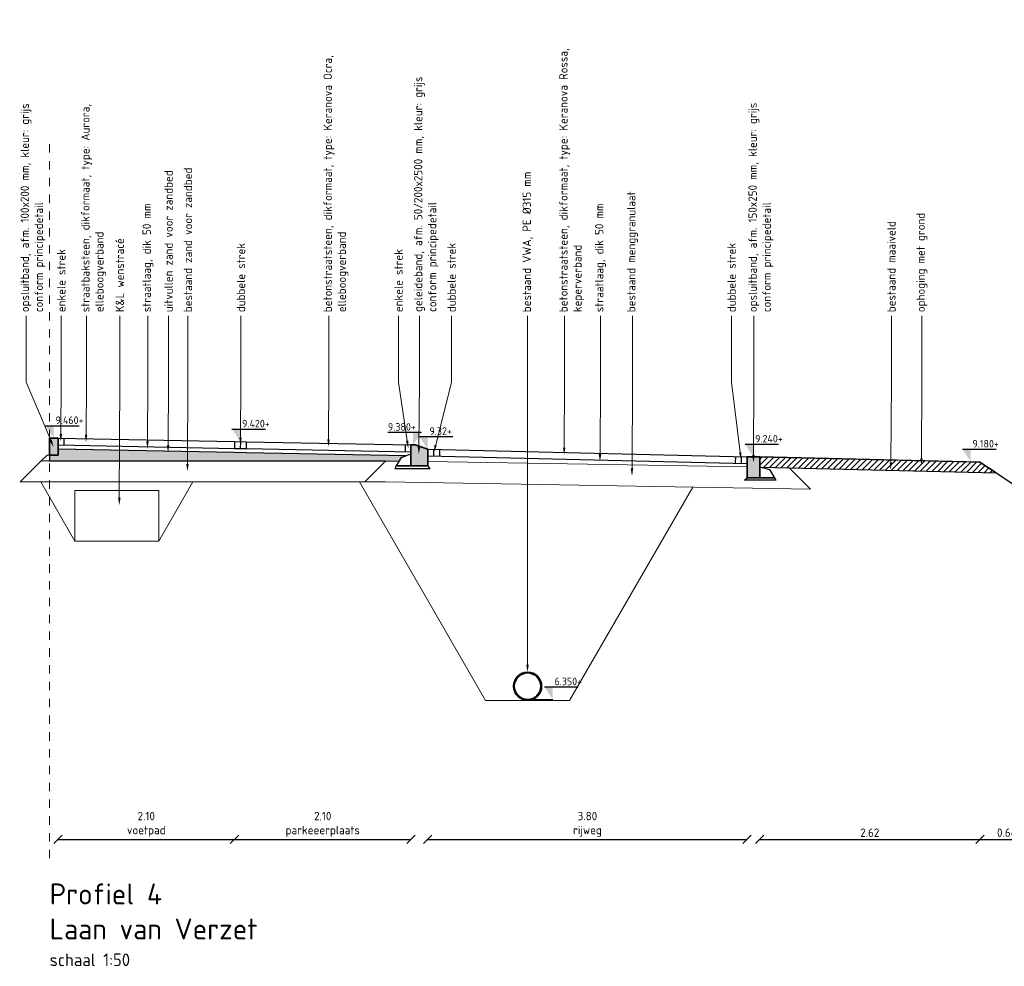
# Model space of a CAD drawing. Header units: metres. Extents: x 133 to 690, y 59 to 257.
# Tile 21 of 84: x 261 to 273, y 85 to 96. Entities that reach past the tile are written whole.
import ezdxf
from ezdxf import colors
from ezdxf.entities.mleader import LeaderData, LeaderLine
from ezdxf.math import Vec2, Vec3

# ---------------------------------------------------------------- set-up
doc = ezdxf.new("R2010")
doc.units = ezdxf.units.M
doc.header["$LTSCALE"] = 0.05
doc.linetypes.add('RI-VWA_PE', pattern=[15, 7, -4, 0, -4])
doc.linetypes.add('XX-AFBREEK', pattern=[7, 4, -1, 1, -1])
doc.layers.add('B-WE-GW-BESTAAND-MAAIVELD-GD', color=253, linetype='GW-MAAIVELD')
doc.layers.add('TM00_MAATVOERING', color=1, linetype='Continuous')
for name, color, linetype, lineweight in [('B-WE-GW-ONTGRAVINGSVAK-G', 253, 'Continuous', 18), ('B-WE-GW-WENSTRACÉ-G', 253, 'Continuous', 18), ('B-WE-VH-VERHARDING_FUNDERING-G', 253, 'Continuous', 18), ('N-WE-GW-GROND_ZAND-AD-20', 11, 'Continuous', 18), ('N-WE-GW-GROND_ZAND_FUNDERINGSZAND-GD', 7, 'Continuous', 25), ('N-WE-GW-GRONDWERKLIJN-GD', 1, 'Continuous', 30), ('N-WE-GW-SROND-AANVULLEN-AD-50', 11, 'Continuous', 18), ('N-WE-RI-VWA_TRANSPORTLEIDING_PE_315-G', 253, 'RI-VWA_PE', 35), ('N-WE-VH-KANTOPSLUITING-A', 253, 'Continuous', 35), ('N-WE-VH-KANTOPSLUITING-G', 3, 'Continuous', 35), ('N-WE-VH-VERHARDING_BETON_SCHRAAL-GD', 10, 'Continuous', 25), ('N-WE-VH-VERHARDING_BETONSTRAATSTEEN-GD', 2, 'Continuous', 25), ('N-WE-VH-VERHARDING_FUNDERING-GD', 1, 'Continuous', 15), ('N-WE-VH-VERHARDING_STRAATBAKSTEEN-GD', 2, 'Continuous', 25), ('X-XX-AL-AANPIJLING-T18', 10, 'Continuous', 15), ('X-XX-AL-AFBREEKLIJN-G', 7, 'XX-AFBREEK', 20), ('X-XX-AL-PEILMAAT-SD', 7, 'Continuous', 25), ('X-XX-AL-T18', 10, 'Continuous', 15)]:
    doc.layers.add(name, color=color, linetype=linetype, lineweight=lineweight)
doc.layers.add('TL00_HULPLAAG', color=211, linetype='Continuous', plot=False)
doc.styles.add('NLCS-ISO', font='NLCS-ISO.ttf')
doc.styles.add('NLCS-ISO-M50-T18', font='NLCS-ISO.ttf', dxfattribs={"height": 0.09})
doc.styles.add('NLCS-ISO-M50-T25', font='NLCS-ISO.ttf', dxfattribs={"height": 0.125})
doc.linetypes.add('GW-MAAIVELD', pattern='A,12,[40,NLCS.SHX,S=1,R=0,X=0,Y=-0.5],12', length=24)
doc.dimstyles.new('NLCS RODOR-DIM-050', dxfattribs={"dimscale": 0.05, "dimtxt": 2, "dimasz": 2, "dimexe": 1.25, "dimexo": 0.625, "dimtad": 1, "dimzin": 1, "dimdsep": 46, "dimtxsty": 'NLCS-ISO', "dimblk": 'OBLIQUE', "dimcen": 0, "dimse1": 1, "dimse2": 1, "dimclrd": 256, "dimclre": 1, "dimclrt": 256, "dimadec": 0, "dimazin": 0, "dimtfac": 1, "dimtmove": 2, "dimatfit": 3, "dimfxl": 1, "dimtolj": 1, "dimtzin": 0, "dimlwd": -1, "dimlwe": -1, "dimarcsym": 0})

# ---------------------------------------------------------------- blocks, each defined once
blk = doc.blocks.new('Opsluitband 10x20')
at = {"layer": 'N-WE-VH-KANTOPSLUITING-A'}
h = blk.add_hatch(color=253, dxfattribs=at)
h.dxf.hatch_style = 1
h.paths.add_polyline_path([(0, -0.2), (0, 0), (0.1, 0), (0.1, -0.2)])
at = {"layer": 'N-WE-VH-KANTOPSLUITING-G', "flags": 128}
blk.add_lwpolyline([(0, -0.2), (0, 0), (0.1, 0), (0.1, -0.2)], close=True, dxfattribs=at)
blk = doc.blocks.new('Geleideband 5 20x25')
at = {"layer": 'N-WE-VH-KANTOPSLUITING-A'}
h = blk.add_hatch(color=253, dxfattribs=at)
h.dxf.hatch_style = 1
h.paths.add_polyline_path([(0.2, -0.2), (0, -0.2), (0, 0), (0.15, 0.05), (0.2, 0.05)])
at = {"layer": 'N-WE-VH-KANTOPSLUITING-G', "flags": 128}
blk.add_lwpolyline([(0.2, -0.2), (0, -0.2), (0, 0), (0.15, 0.05), (0.2, 0.05)], close=True, dxfattribs=at)
blk = doc.blocks.new('Opsluitband 15x25')
at = {"layer": 'N-WE-VH-KANTOPSLUITING-A'}
h = blk.add_hatch(color=253, dxfattribs=at)
h.dxf.hatch_style = 1
h.paths.add_polyline_path([(0, -0.25), (0, 0), (0.15, 0), (0.15, -0.25)])
at = {"layer": 'N-WE-VH-KANTOPSLUITING-G', "flags": 128}
blk.add_lwpolyline([(0, -0.25), (0, 0), (0.15, 0), (0.15, -0.25)], close=True, dxfattribs=at)
blk = doc.blocks.new('SAL-PEILMAAT_INFRACAD_H01-SOD')
blk.add_line((-2, 3), (6, 3))
blk.add_solid([(-2, 3), (0, 3), (0, 0)])
at = {"style": 'NLCS-ISO'}
blk.add_attdef('...', (0.4, 3.4), '', height=1.8, dxfattribs=at)
blk = doc.blocks.new('_Oblique')
at = {"color": 0, "linetype": 'ByBlock', "lineweight": -2}
blk.add_line((-0.5, -0.5), (0.5, 0.5), dxfattribs=at)
blk = doc.blocks.new('*D61')
at = {"layer": 'Defpoints', "color": 0, "transparency": 16777216}
for p in [(261.79, 89.741), (263.89, 89.701), (263.89, 86.081)]:
    blk.add_point(p, dxfattribs=at)
at = {"layer": 'TM00_MAATVOERING', "transparency": 16777216}
blk.add_line((261.79, 86.081), (263.89, 86.081), dxfattribs=at)
at = {"layer": 'TM00_MAATVOERING', "transparency": 16777216, "xscale": 0.1, "yscale": 0.1, "zscale": 0.1, "rotation": 180}
blk.add_blockref('_Oblique', (261.79, 86.081), dxfattribs=at)
at = {"layer": 'TM00_MAATVOERING', "transparency": 16777216, "xscale": 0.1, "yscale": 0.1, "zscale": 0.1}
blk.add_blockref('_Oblique', (263.89, 86.081), dxfattribs=at)
at = {"layer": 'TM00_MAATVOERING', "transparency": 16777216, "insert": (262.84, 86.261), "char_height": 0.1, "attachment_point": 5, "style": 'NLCS-ISO'}
blk.add_mtext('\\A1;2.10\\Pvoetpad', dxfattribs=at)
blk = doc.blocks.new('*D62')
at = {"layer": 'Defpoints', "color": 0, "transparency": 16777216}
for p in [(263.89, 89.701), (265.99, 89.661), (265.99, 86.081)]:
    blk.add_point(p, dxfattribs=at)
at = {"layer": 'TM00_MAATVOERING', "transparency": 16777216}
blk.add_line((263.89, 86.081), (265.99, 86.081), dxfattribs=at)
at = {"layer": 'TM00_MAATVOERING', "transparency": 16777216, "xscale": 0.1, "yscale": 0.1, "zscale": 0.1, "rotation": 180}
blk.add_blockref('_Oblique', (263.89, 86.081), dxfattribs=at)
at = {"layer": 'TM00_MAATVOERING', "transparency": 16777216, "xscale": 0.1, "yscale": 0.1, "zscale": 0.1}
blk.add_blockref('_Oblique', (265.99, 86.081), dxfattribs=at)
at = {"layer": 'TM00_MAATVOERING', "transparency": 16777216, "insert": (264.94, 86.261), "char_height": 0.1, "attachment_point": 5, "style": 'NLCS-ISO'}
blk.add_mtext('\\A1;2.10\\Pparkeeerplaats', dxfattribs=at)
blk = doc.blocks.new('*D63')
at = {"layer": 'Defpoints', "color": 0, "transparency": 16777216}
for p in [(266.19, 89.611), (269.99, 89.521), (269.99, 86.081)]:
    blk.add_point(p, dxfattribs=at)
at = {"layer": 'TM00_MAATVOERING', "transparency": 16777216}
blk.add_line((266.19, 86.081), (269.99, 86.081), dxfattribs=at)
at = {"layer": 'TM00_MAATVOERING', "transparency": 16777216, "xscale": 0.1, "yscale": 0.1, "zscale": 0.1, "rotation": 180}
blk.add_blockref('_Oblique', (266.19, 86.081), dxfattribs=at)
at = {"layer": 'TM00_MAATVOERING', "transparency": 16777216, "xscale": 0.1, "yscale": 0.1, "zscale": 0.1}
blk.add_blockref('_Oblique', (269.99, 86.081), dxfattribs=at)
at = {"layer": 'TM00_MAATVOERING', "transparency": 16777216, "insert": (268.09, 86.261), "char_height": 0.1, "attachment_point": 5, "style": 'NLCS-ISO'}
blk.add_mtext('\\A1;3.80\\Prijweg', dxfattribs=at)
blk = doc.blocks.new('*D64')
at = {"layer": 'Defpoints', "color": 0, "transparency": 16777216}
for p in [(270.14, 89.521), (272.76, 89.458), (272.76, 86.081)]:
    blk.add_point(p, dxfattribs=at)
at = {"layer": 'TM00_MAATVOERING', "transparency": 16777216}
blk.add_line((270.14, 86.081), (272.76, 86.081), dxfattribs=at)
at = {"layer": 'TM00_MAATVOERING', "transparency": 16777216, "xscale": 0.1, "yscale": 0.1, "zscale": 0.1, "rotation": 180}
blk.add_blockref('_Oblique', (270.14, 86.081), dxfattribs=at)
at = {"layer": 'TM00_MAATVOERING', "transparency": 16777216, "xscale": 0.1, "yscale": 0.1, "zscale": 0.1}
blk.add_blockref('_Oblique', (272.76, 86.081), dxfattribs=at)
at = {"layer": 'TM00_MAATVOERING', "transparency": 16777216, "insert": (271.45, 86.162), "char_height": 0.1, "attachment_point": 5, "style": 'NLCS-ISO'}
blk.add_mtext('\\A1;2.62', dxfattribs=at)
blk = doc.blocks.new('*D74')
at = {"layer": 'Defpoints', "color": 0, "transparency": 16777216}
for p in [(272.76, 86.802), (273.402, 86.375), (273.402, 86.081)]:
    blk.add_point(p, dxfattribs=at)
at = {"layer": 'TM00_MAATVOERING', "transparency": 16777216}
blk.add_line((272.76, 86.081), (273.402, 86.081), dxfattribs=at)
at = {"layer": 'TM00_MAATVOERING', "transparency": 16777216, "xscale": 0.1, "yscale": 0.1, "zscale": 0.1, "rotation": 180}
blk.add_blockref('_Oblique', (272.76, 86.081), dxfattribs=at)
at = {"layer": 'TM00_MAATVOERING', "transparency": 16777216, "xscale": 0.1, "yscale": 0.1, "zscale": 0.1}
blk.add_blockref('_Oblique', (273.402, 86.081), dxfattribs=at)
at = {"layer": 'TM00_MAATVOERING', "transparency": 16777216, "insert": (273.081, 86.162), "char_height": 0.1, "attachment_point": 5, "style": 'NLCS-ISO'}
blk.add_mtext('\\A1;0.64', dxfattribs=at)

msp = doc.modelspace()

# ---------------------------------------------------------------- hatches: boundary and pattern name
at = {"layer": 'N-WE-GW-GROND_ZAND-AD-20'}
h = msp.add_hatch(dxfattribs=at)
h.set_pattern_fill('AR-SAND', color=256, scale=0.03, angle=39.4088)
h.set_pattern_definition([(76.908809, (0, 0), (-0.03815741, 0.0434622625), [0, -0.0456, 0, -0.051, 0, -0.04875]), (46.90881, (0, 0), (-0.01272733, 0.099120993), [0, -0.0246, 0, -0.0411, 0, -0.01575]), (6.908809, (-0.02851, -0.023426), (0.072075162, 0.059441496), [0, -0.015, 0, -0.054, 0, -0.0705]), (356.90881, (-0.02851, -0.023426), (0.052963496, 0.077596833), [0, -0.0075, 0, -0.0354, 0, -0.0405])])
h.paths.add_polyline_path([(265.934, 90.648), (264.028, 90.684), (263.888, 90.687), (261.79, 90.727), (261.79, 90.657), (261.69, 90.657), (261.69, 90.587), (265.69, 90.587), (265.849, 90.584), (265.874, 90.627)])
at = {"layer": 'N-WE-GW-SROND-AANVULLEN-AD-50'}
h = msp.add_hatch(dxfattribs=at)
h.set_pattern_fill('AGW-WERK_AANVULLEN', color=256, scale=0.01, pattern_type=2)
h.set_pattern_definition([(45, (0, 0), (-0.035355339, 0.035355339), [])])
h.paths.add_polyline_path([(270.14, 90.637), (270.14, 90.512), (270.158, 90.513), (272.952, 90.447), (272.76, 90.574)])

# ---------------------------------------------------------------- linework, layer by layer
msp.add_line((266.09, 90.877), (266.49, 90.877))
msp.add_solid([(266.09, 90.877), (266.19, 90.877), (266.19, 90.727)])
at = {"layer": 'B-WE-GW-BESTAAND-MAAIVELD-GD'}
msp.add_lwpolyline([(270.49, 90.507), (272.952, 90.447), (273.402, 90.147), (273.902, 90.147), (274.352, 90.397), (275.152, 90.397)], dxfattribs=at)
at = {"layer": 'B-WE-GW-ONTGRAVINGSVAK-G', "flags": 128}
for points in [[(261.99, 89.634), (261.584, 90.337)], [(262.99, 89.634), (263.396, 90.337)], [(266.878, 87.737), (265.377, 90.337)], [(267.378, 87.737), (267.878, 87.737), (269.344, 90.276)], [(267.378, 87.737), (266.878, 87.737)]]:
    msp.add_lwpolyline(points, dxfattribs=at)
at = {"layer": 'B-WE-GW-WENSTRACÉ-G', "flags": 128}
msp.add_lwpolyline([(262.99, 89.634), (262.99, 90.234), (261.99, 90.234), (261.99, 89.634), (262.99, 89.634)], dxfattribs=at)
at = {"layer": 'B-WE-VH-VERHARDING_FUNDERING-G', "flags": 128}
for points in [[(261.59, 90.587), (261.34, 90.337)], [(261.59, 90.587), (265.69, 90.587), (265.849, 90.584)], [(265.69, 90.587), (265.44, 90.337)], [(266.19, 90.579), (269.99, 90.515)], [(270.158, 90.513), (270.49, 90.507)], [(270.49, 90.507), (270.744, 90.253)], [(261.34, 90.337), (265.688, 90.337), (270.744, 90.253)]]:
    msp.add_lwpolyline(points, dxfattribs=at)
at = {"layer": 'N-WE-GW-GROND_ZAND_FUNDERINGSZAND-GD'}
for points in [[(265.99, 90.527), (265.99, 90.667), (265.874, 90.627), (265.815, 90.527)], [(270.14, 90.387), (270.14, 90.517), (270.256, 90.487), (270.316, 90.387)]]:
    msp.add_lwpolyline(points, close=True, dxfattribs=at)
at = {"layer": 'N-WE-GW-GRONDWERKLIJN-GD', "flags": 128}
for points in [[(270.14, 90.637), (272.652, 90.577)], [(272.652, 90.577), (272.76, 90.574), (272.952, 90.447)], [(270.158, 90.513), (270.49, 90.507), (272.952, 90.447)]]:
    msp.add_lwpolyline(points, dxfattribs=at)
at = {"layer": 'N-WE-RI-VWA_TRANSPORTLEIDING_PE_315-G', "linetype": 'Continuous'}
for radius in [0.167, 0.158]:
    msp.add_circle((267.378, 87.905), radius, dxfattribs=at)
at = {"layer": 'N-WE-VH-VERHARDING_BETON_SCHRAAL-GD', "flags": 128}
for points in [[(266.19, 90.527), (265.815, 90.527), (265.797, 90.497), (266.22, 90.497)], [(269.99, 90.387), (270.316, 90.387), (270.333, 90.357), (269.961, 90.357)]]:
    msp.add_lwpolyline(points, close=True, dxfattribs=at)
at = {"layer": 'N-WE-VH-VERHARDING_BETONSTRAATSTEEN-GD'}
for p, q in [((263.89, 90.817), (264.03, 90.814)), ((264.03, 90.814), (265.99, 90.777)), ((263.889, 90.737), (264.029, 90.734)), ((264.029, 90.734), (265.989, 90.697)), ((266.19, 90.727), (269.99, 90.637)), ((266.188, 90.647), (269.988, 90.557))]:
    msp.add_line(p, q, dxfattribs=at)
at = {"layer": 'N-WE-VH-VERHARDING_BETONSTRAATSTEEN-GD', "flags": 128}
for points in [[(263.89, 90.817), (263.889, 90.737)], [(263.96, 90.816), (263.959, 90.736)], [(264.03, 90.814), (264.029, 90.734)], [(265.92, 90.778), (265.919, 90.698)], [(266.26, 90.725), (266.258, 90.645)], [(266.33, 90.724), (266.328, 90.644)], [(269.85, 90.64), (269.848, 90.56)], [(269.92, 90.639), (269.918, 90.559)]]:
    msp.add_lwpolyline(points, dxfattribs=at)
at = {"layer": 'N-WE-VH-VERHARDING_FUNDERING-GD'}
for p, q in [((261.788, 90.727), (263.888, 90.687)), ((263.888, 90.687), (264.028, 90.684)), ((264.028, 90.684), (265.934, 90.648))]:
    msp.add_line(p, q, dxfattribs=at)
at = {"layer": 'N-WE-VH-VERHARDING_FUNDERING-GD', "flags": 128}
for points in [[(261.59, 90.587), (261.66, 90.657), (261.69, 90.657)], [(261.59, 90.587), (265.69, 90.587), (265.849, 90.584)], [(266.19, 90.579), (269.99, 90.515)]]:
    msp.add_lwpolyline(points, dxfattribs=at)
at = {"layer": 'N-WE-VH-VERHARDING_STRAATBAKSTEEN-GD'}
for p, q in [((261.79, 90.857), (263.89, 90.817)), ((261.789, 90.777), (263.889, 90.737))]:
    msp.add_line(p, q, dxfattribs=at)
at = {"layer": 'N-WE-VH-VERHARDING_STRAATBAKSTEEN-GD', "flags": 128}
msp.add_lwpolyline([(261.86, 90.856), (261.859, 90.776)], dxfattribs=at)
at = {"layer": 'TL00_HULPLAAG', "flags": 128}
for points in [[(265.934, 90.648), (264.028, 90.684), (263.888, 90.687), (261.79, 90.727), (261.79, 90.657), (261.69, 90.657), (261.69, 90.587), (265.69, 90.587), (265.849, 90.584), (265.874, 90.627)], [(270.14, 90.637), (270.14, 90.512), (270.158, 90.513), (272.952, 90.447), (272.76, 90.574)]]:
    msp.add_lwpolyline(points, close=True, dxfattribs=at)
at = {"layer": 'X-XX-AL-AFBREEKLIJN-G', "ltscale": 0.5, "flags": 128}
msp.add_lwpolyline([(261.69, 94.357), (261.69, 85.857)], dxfattribs=at)
at = {"layer": 'X-XX-AL-PEILMAAT-SD', "flags": 128}
msp.add_lwpolyline([(267.378, 87.747), (267.678, 87.747)], dxfattribs=at)

# ---------------------------------------------------------------- block references
at = {"layer": 'N-WE-VH-KANTOPSLUITING-A'}
msp.add_blockref('Opsluitband 10x20', (261.69, 90.857), dxfattribs=at)
at = {"layer": 'N-WE-VH-KANTOPSLUITING-A', "xscale": -1}
for name, p in [('Geleideband 5 20x25', (266.19, 90.727)), ('Opsluitband 15x25', (270.14, 90.637))]:
    msp.add_blockref(name, p, dxfattribs=at)
at = {"layer": 'X-XX-AL-PEILMAAT-SD', "xscale": 0.05, "yscale": 0.05, "zscale": 0.05}
for p, values in [((261.74, 90.857), {'...': '9.460+'}), ((263.96, 90.817), {'...': '9.420+'}), ((270.065, 90.637), {'...': '9.240+'}), ((272.652, 90.577), {'...': '9.180+'}), ((267.678, 87.747), {'...': '6.350+'})]:
    msp.add_blockref('SAL-PEILMAAT_INFRACAD_H01-SOD', p, dxfattribs=at).add_auto_attribs(values)
at = {"layer": 'X-XX-AL-PEILMAAT-SD'}
ref = msp.add_blockref('SAL-PEILMAAT_INFRACAD_H01-SOD', (266.015, 90.777), dxfattribs=dict(at, xscale=-0.05, yscale=0.05, zscale=0.05))
ref.add_attrib('...', '9.380+', (265.716, 90.947), dxfattribs={"layer": '0', "height": 0.09, "style": 'NLCS-ISO'})

# ---------------------------------------------------------------- texts
at = {"style": 'NLCS-ISO'}
msp.add_attdef('9.32+', (266.21, 90.897), '...', height=0.09, dxfattribs=at)
at = {"layer": 'X-XX-AL-T18', "insert": (261.69, 85.557), "char_height": 0.25, "width": 5.84136, "attachment_point": 1, "style": 'NLCS-ISO-M50-T18'}
msp.add_mtext('{\\C4;Profiel 4\\PLaan van Verzet\\P\\H0.6x;\\C3;schaal 1:50}', dxfattribs=at)

# ---------------------------------------------------------------- dimensions: what is measured, and where the dimension line sits
at = {"layer": 'TM00_MAATVOERING'}
for base, p1, p2, text, picture, middle in [((263.89, 86.081), (261.79, 89.741), (263.89, 89.701), '<>\\Pvoetpad', '*D61', (262.84, 86.261)), ((265.99, 86.081), (263.89, 89.701), (265.99, 89.661), '<>\\Pparkeeerplaats', '*D62', (264.94, 86.261)), ((269.99, 86.081), (266.19, 89.611), (269.99, 89.521), '<>\\Prijweg', '*D63', (268.09, 86.261))]:
    dim = msp.add_linear_dim(base=base, p1=p1, p2=p2, text=text, dimstyle='NLCS RODOR-DIM-050', dxfattribs=at)
    dim.commit()
    dim.dimension.update_dxf_attribs({"geometry": picture, "text_midpoint": middle})
for base, p1, p2, picture, middle in [((272.76, 86.081), (270.14, 89.521), (272.76, 89.458), '*D64', (271.45, 86.162)), ((273.402, 86.081), (272.76, 86.802), (273.402, 86.375), '*D74', (273.081, 86.162))]:
    dim = msp.add_linear_dim(base=base, p1=p1, p2=p2, dimstyle='NLCS RODOR-DIM-050', dxfattribs=at)
    dim.commit()
    dim.dimension.update_dxf_attribs({"geometry": picture, "text_midpoint": middle})

# ---------------------------------------------------------------- leaders
at = {"layer": 'X-XX-AL-AANPIJLING-T18'}
ml = msp.add_multileader_mtext('Standard', dxfattribs=at)
ml.set_content('{\\C2;opsluitband, afm. 100x200 mm, kleur: grijs \\Pconform principedetail}', color=256, style='NLCS-ISO-M50-T25')
ml.set_leader_properties(color=256, linetype='ByLayer', lineweight=-1)
ml.build(insert=Vec2(0, 0))
ml.multileader.update_dxf_attribs({"text_right_attachment_type": 5, "dogleg_length": 0.045, "arrow_head_size": 0.09})
ctx = ml.context
ctx.base_point, ctx.char_height, ctx.arrow_head_size, ctx.landing_gap_size, ctx.plane_origin, ctx.plane_x_axis, ctx.plane_y_axis = Vec3(261.409, 92.313), 0.1, 0.09, 0.045, Vec3(261.409, 88.74), Vec3(0, 1), Vec3(-1, 0)
ctx.right_attachment = 5
notes = []
notes.append((ctx, [(0, (1, 1, 0), (261.409, 92.223), (0, 1), 0.09, [(0, [(261.738, 90.75), (261.409, 91.524)], 0, [])])]))
ctx.mtext.insert, ctx.mtext.text_direction, ctx.mtext.rotation, ctx.mtext.width, ctx.mtext.flow_direction = Vec3(261.344, 92.358), Vec3(0, 1), 1.570796, 3.48189, 5
ml = msp.add_multileader_mtext('Standard', dxfattribs=at)
ml.set_content('{\\C2;K&L wenstracé}', color=256, style='NLCS-ISO-M50-T25')
ml.set_leader_properties(color=256, linetype='ByLayer', lineweight=-1)
ml.build(insert=Vec2(0, 0))
ml.multileader.update_dxf_attribs({"text_right_attachment_type": 5, "dogleg_length": 0.045, "arrow_head_size": 0.09})
ctx = ml.context
ctx.base_point, ctx.char_height, ctx.arrow_head_size, ctx.landing_gap_size, ctx.plane_origin, ctx.plane_x_axis, ctx.plane_y_axis = Vec3(262.525, 92.313), 0.1, 0.09, 0.045, Vec3(262.525, 88.74), Vec3(0, 1), Vec3(-1, 0)
ctx.right_attachment = 5
notes.append((ctx, [(0, (1, 1, 0), (262.525, 92.223), (0, 1), 0.09, [(0, [(262.519, 90.058), (262.525, 91.524)], 0, [])])]))
ctx.mtext.insert, ctx.mtext.text_direction, ctx.mtext.rotation, ctx.mtext.width, ctx.mtext.flow_direction = Vec3(262.475, 92.358), Vec3(0, 1), 1.570796, 3.48189, 5
ml = msp.add_multileader_mtext('Standard', dxfattribs=at)
ml.set_content('{\\C2;betonstraatsteen, dikformaat, type: Keranova Ocra, elleboogverband}', color=256, style='NLCS-ISO-M50-T25')
ml.set_leader_properties(color=256, linetype='ByLayer', lineweight=-1)
ml.build(insert=Vec2(0, 0))
ml.multileader.update_dxf_attribs({"text_right_attachment_type": 5, "dogleg_length": 0.045, "arrow_head_size": 0.09})
ctx = ml.context
ctx.base_point, ctx.char_height, ctx.arrow_head_size, ctx.landing_gap_size, ctx.plane_origin, ctx.plane_x_axis, ctx.plane_y_axis = Vec3(265.014, 92.313), 0.1, 0.09, 0.045, Vec3(265.014, 88.74), Vec3(0, 1), Vec3(-1, 0)
ctx.right_attachment = 5
notes.append((ctx, [(0, (1, 1, 0), (265.014, 92.223), (0, 1), 0.09, [(0, [(265.008, 90.756), (265.014, 91.524)], 0, [])])]))
ctx.mtext.insert, ctx.mtext.text_direction, ctx.mtext.rotation, ctx.mtext.width, ctx.mtext.flow_direction = Vec3(264.949, 92.358), Vec3(0, 1), 1.570796, 3.48189, 5
ml = msp.add_multileader_mtext('Standard', dxfattribs=at)
ml.set_content('{\\C2;bestaand VWA, PE %%C315 mm}', color=256, style='NLCS-ISO-M50-T25')
ml.set_leader_properties(color=256, linetype='ByLayer', lineweight=-1)
ml.build(insert=Vec2(0, 0))
ml.multileader.update_dxf_attribs({"text_right_attachment_type": 5, "dogleg_length": 0.045, "arrow_head_size": 0.09})
ctx = ml.context
ctx.base_point, ctx.char_height, ctx.arrow_head_size, ctx.landing_gap_size, ctx.plane_origin, ctx.plane_x_axis, ctx.plane_y_axis = Vec3(267.378, 92.313), 0.1, 0.09, 0.045, Vec3(267.378, 88.74), Vec3(0, 1), Vec3(-1, 0)
ctx.right_attachment = 5
notes.append((ctx, [(0, (1, 1, 0), (267.378, 92.223), (0, 1), 0.09, [(0, [(267.377, 88.072), (267.378, 91.524)], 0, [])])]))
ctx.mtext.insert, ctx.mtext.text_direction, ctx.mtext.rotation, ctx.mtext.width, ctx.mtext.flow_direction = Vec3(267.318, 92.358), Vec3(0, 1), 1.570796, 3.48189, 5
ml = msp.add_multileader_mtext('Standard', dxfattribs=at)
ml.set_content('{\\C2;betonstraatsteen, dikformaat, type: Keranova Rossa, keperverband}', color=256, style='NLCS-ISO-M50-T25')
ml.set_leader_properties(color=256, linetype='ByLayer', lineweight=-1)
ml.build(insert=Vec2(0, 0))
ml.multileader.update_dxf_attribs({"text_right_attachment_type": 5, "dogleg_length": 0.045, "arrow_head_size": 0.09})
ctx = ml.context
ctx.base_point, ctx.char_height, ctx.arrow_head_size, ctx.landing_gap_size, ctx.plane_origin, ctx.plane_x_axis, ctx.plane_y_axis = Vec3(267.819, 92.313), 0.1, 0.09, 0.045, Vec3(267.819, 88.74), Vec3(0, 1), Vec3(-1, 0)
ctx.right_attachment = 5
notes.append((ctx, [(0, (1, 1, 0), (267.819, 92.223), (0, 1), 0.09, [(0, [(267.813, 90.657), (267.819, 91.524)], 0, [])])]))
ctx.mtext.insert, ctx.mtext.text_direction, ctx.mtext.rotation, ctx.mtext.width, ctx.mtext.flow_direction = Vec3(267.754, 92.358), Vec3(0, 1), 1.570796, 3.48189, 5
ml = msp.add_multileader_mtext('Standard', dxfattribs=at)
ml.set_content('{\\C2;straatlaag, dik 50 mm}', color=256, style='NLCS-ISO-M50-T25')
ml.set_leader_properties(color=256, linetype='ByLayer', lineweight=-1)
ml.build(insert=Vec2(0, 0))
ml.multileader.update_dxf_attribs({"text_right_attachment_type": 5, "dogleg_length": 0.045, "arrow_head_size": 0.09})
ctx = ml.context
ctx.base_point, ctx.char_height, ctx.arrow_head_size, ctx.landing_gap_size, ctx.plane_origin, ctx.plane_x_axis, ctx.plane_y_axis = Vec3(268.245, 92.313), 0.1, 0.09, 0.045, Vec3(268.245, 88.74), Vec3(0, 1), Vec3(-1, 0)
ctx.right_attachment = 5
notes.append((ctx, [(0, (1, 1, 0), (268.245, 92.223), (0, 1), 0.09, [(0, [(268.239, 90.579), (268.245, 91.524)], 0, [])])]))
ctx.mtext.insert, ctx.mtext.text_direction, ctx.mtext.rotation, ctx.mtext.width, ctx.mtext.flow_direction = Vec3(268.18, 92.358), Vec3(0, 1), 1.570796, 3.48189, 5
ml = msp.add_multileader_mtext('Standard', dxfattribs=at)
ml.set_content('{\\C2;bestaand menggranulaat}', color=256, style='NLCS-ISO-M50-T25')
ml.set_leader_properties(color=256, linetype='ByLayer', lineweight=-1)
ml.build(insert=Vec2(0, 0))
ml.multileader.update_dxf_attribs({"text_right_attachment_type": 5, "dogleg_length": 0.045, "arrow_head_size": 0.09})
ctx = ml.context
ctx.base_point, ctx.char_height, ctx.arrow_head_size, ctx.landing_gap_size, ctx.plane_origin, ctx.plane_x_axis, ctx.plane_y_axis = Vec3(268.626, 92.313), 0.1, 0.09, 0.045, Vec3(268.626, 88.74), Vec3(0, 1), Vec3(-1, 0)
ctx.right_attachment = 5
notes.append((ctx, [(0, (1, 1, 0), (268.626, 92.223), (0, 1), 0.09, [(0, [(268.62, 90.408), (268.626, 91.524)], 0, [])])]))
ctx.mtext.insert, ctx.mtext.text_direction, ctx.mtext.rotation, ctx.mtext.width, ctx.mtext.flow_direction = Vec3(268.561, 92.358), Vec3(0, 1), 1.570796, 3.48189, 5
ml = msp.add_multileader_mtext('Standard', dxfattribs=at)
ml.set_content('{\\C2;opsluitband, afm. 150x250 mm, kleur: grijs \\Pconform principedetail}', color=256, style='NLCS-ISO-M50-T25')
ml.set_leader_properties(color=256, linetype='ByLayer', lineweight=-1)
ml.build(insert=Vec2(0, 0))
ml.multileader.update_dxf_attribs({"text_right_attachment_type": 5, "dogleg_length": 0.045, "arrow_head_size": 0.09})
ctx = ml.context
ctx.base_point, ctx.char_height, ctx.arrow_head_size, ctx.landing_gap_size, ctx.plane_origin, ctx.plane_x_axis, ctx.plane_y_axis = Vec3(270.071, 92.313), 0.1, 0.09, 0.045, Vec3(270.071, 88.74), Vec3(0, 1), Vec3(-1, 0)
ctx.right_attachment = 5
notes.append((ctx, [(0, (1, 1, 0), (270.071, 92.223), (0, 1), 0.09, [(0, [(270.065, 90.566), (270.071, 91.524)], 0, [])])]))
ctx.mtext.insert, ctx.mtext.text_direction, ctx.mtext.rotation, ctx.mtext.width, ctx.mtext.flow_direction = Vec3(270.006, 92.358), Vec3(0, 1), 1.570796, 3.48189, 5
ml = msp.add_multileader_mtext('Standard', dxfattribs=at)
ml.set_content('{\\C2;bestaand maaiveld}', color=256, style='NLCS-ISO-M50-T25')
ml.set_leader_properties(color=256, linetype='ByLayer', lineweight=-1)
ml.build(insert=Vec2(0, 0))
ml.multileader.update_dxf_attribs({"text_right_attachment_type": 5, "dogleg_length": 0.045, "arrow_head_size": 0.09})
ctx = ml.context
ctx.base_point, ctx.char_height, ctx.arrow_head_size, ctx.landing_gap_size, ctx.plane_origin, ctx.plane_x_axis, ctx.plane_y_axis = Vec3(271.707, 92.313), 0.1, 0.09, 0.045, Vec3(271.707, 88.74), Vec3(0, 1), Vec3(-1, 0)
ctx.right_attachment = 5
notes.append((ctx, [(0, (1, 1, 0), (271.707, 92.223), (0, 1), 0.09, [(0, [(271.699, 90.478), (271.707, 91.524)], 0, [])])]))
ctx.mtext.insert, ctx.mtext.text_direction, ctx.mtext.rotation, ctx.mtext.width, ctx.mtext.flow_direction = Vec3(271.657, 92.358), Vec3(0, 1), 1.570796, 3.48189, 5
ml = msp.add_multileader_mtext('Standard', dxfattribs=at)
ml.set_content('{\\C2;ophoging met grond}', color=256, style='NLCS-ISO-M50-T25')
ml.set_leader_properties(color=256, linetype='ByLayer', lineweight=-1)
ml.build(insert=Vec2(0, 0))
ml.multileader.update_dxf_attribs({"text_right_attachment_type": 5, "dogleg_length": 0.045, "arrow_head_size": 0.09})
ctx = ml.context
ctx.base_point, ctx.char_height, ctx.arrow_head_size, ctx.landing_gap_size, ctx.plane_origin, ctx.plane_x_axis, ctx.plane_y_axis = Vec3(272.07, 92.313), 0.1, 0.09, 0.045, Vec3(272.07, 88.74), Vec3(0, 1), Vec3(-1, 0)
ctx.right_attachment = 5
notes.append((ctx, [(0, (1, 1, 0), (272.07, 92.223), (0, 1), 0.09, [(0, [(272.064, 90.53), (272.07, 91.524)], 0, [])])]))
ctx.mtext.insert, ctx.mtext.text_direction, ctx.mtext.rotation, ctx.mtext.width, ctx.mtext.flow_direction = Vec3(272.005, 92.358), Vec3(0, 1), 1.570796, 3.48189, 5
ml = msp.add_multileader_mtext('Standard', dxfattribs=at)
ml.set_content('{\\C2;enkele strek}', color=256, style='NLCS-ISO-M50-T25')
ml.set_leader_properties(color=256, linetype='ByLayer', lineweight=-1)
ml.build(insert=Vec2(0, 0))
ml.multileader.update_dxf_attribs({"text_right_attachment_type": 5, "dogleg_length": 0.045, "arrow_head_size": 0.09})
ctx = ml.context
ctx.base_point, ctx.char_height, ctx.arrow_head_size, ctx.landing_gap_size, ctx.plane_origin, ctx.plane_x_axis, ctx.plane_y_axis = Vec3(261.829, 92.313), 0.1, 0.09, 0.045, Vec3(261.829, 88.74), Vec3(0, 1), Vec3(-1, 0)
ctx.right_attachment = 5
notes.append((ctx, [(0, (1, 1, 0), (261.829, 92.223), (0, 1), 0.09, [(0, [(261.823, 90.817), (261.829, 91.524)], 0, [])])]))
ctx.mtext.insert, ctx.mtext.text_direction, ctx.mtext.rotation, ctx.mtext.width, ctx.mtext.flow_direction = Vec3(261.779, 92.358), Vec3(0, 1), 1.570796, 3.01084, 5
ml = msp.add_multileader_mtext('Standard', dxfattribs=at)
ml.set_content('{\\C2;straatbaksteen, dikformaat, type: Aurora, elleboogverband}', color=256, style='NLCS-ISO-M50-T25')
ml.set_leader_properties(color=256, linetype='ByLayer', lineweight=-1)
ml.build(insert=Vec2(0, 0))
ml.multileader.update_dxf_attribs({"text_right_attachment_type": 5, "dogleg_length": 0.045, "arrow_head_size": 0.09})
ctx = ml.context
ctx.base_point, ctx.char_height, ctx.arrow_head_size, ctx.landing_gap_size, ctx.plane_origin, ctx.plane_x_axis, ctx.plane_y_axis = Vec3(262.13, 92.313), 0.1, 0.09, 0.045, Vec3(262.13, 88.74), Vec3(0, 1), Vec3(-1, 0)
ctx.right_attachment = 5
notes.append((ctx, [(0, (1, 1, 0), (262.13, 92.223), (0, 1), 0.09, [(0, [(262.123, 90.808), (262.13, 91.524)], 0, [])])]))
ctx.mtext.insert, ctx.mtext.text_direction, ctx.mtext.rotation, ctx.mtext.width, ctx.mtext.flow_direction = Vec3(262.065, 92.358), Vec3(0, 1), 1.570796, 3.01084, 5
ml = msp.add_multileader_mtext('Standard', dxfattribs=at)
ml.set_content('{\\C2;straatlaag, dik 50 mm}', color=256, style='NLCS-ISO-M50-T25')
ml.set_leader_properties(color=256, linetype='ByLayer', lineweight=-1)
ml.build(insert=Vec2(0, 0))
ml.multileader.update_dxf_attribs({"text_right_attachment_type": 5, "dogleg_length": 0.045, "arrow_head_size": 0.09})
ctx = ml.context
ctx.base_point, ctx.char_height, ctx.arrow_head_size, ctx.landing_gap_size, ctx.plane_origin, ctx.plane_x_axis, ctx.plane_y_axis = Vec3(262.86, 92.313), 0.1, 0.09, 0.045, Vec3(262.86, 88.74), Vec3(0, 1), Vec3(-1, 0)
ctx.right_attachment = 5
notes.append((ctx, [(0, (1, 1, 0), (262.86, 92.223), (0, 1), 0.09, [(0, [(262.854, 90.731), (262.86, 91.524)], 0, [])])]))
ctx.mtext.insert, ctx.mtext.text_direction, ctx.mtext.rotation, ctx.mtext.width, ctx.mtext.flow_direction = Vec3(262.795, 92.358), Vec3(0, 1), 1.570796, 3.01084, 5
ml = msp.add_multileader_mtext('Standard', dxfattribs=at)
ml.set_content('{\\C2;uitvullen zand voor zandbed}', color=256, style='NLCS-ISO-M50-T25')
ml.set_leader_properties(color=256, linetype='ByLayer', lineweight=-1)
ml.build(insert=Vec2(0, 0))
ml.multileader.update_dxf_attribs({"text_right_attachment_type": 5, "dogleg_length": 0.045, "arrow_head_size": 0.09})
ctx = ml.context
ctx.base_point, ctx.char_height, ctx.arrow_head_size, ctx.landing_gap_size, ctx.plane_origin, ctx.plane_x_axis, ctx.plane_y_axis = Vec3(263.105, 92.313), 0.1, 0.09, 0.045, Vec3(263.105, 88.74), Vec3(0, 1), Vec3(-1, 0)
ctx.right_attachment = 5
notes.append((ctx, [(0, (1, 1, 0), (263.105, 92.223), (0, 1), 0.09, [(0, [(263.099, 90.684), (263.105, 91.524)], 0, [])])]))
ctx.mtext.insert, ctx.mtext.text_direction, ctx.mtext.rotation, ctx.mtext.width, ctx.mtext.flow_direction = Vec3(263.055, 92.358), Vec3(0, 1), 1.570796, 3.01084, 5
ml = msp.add_multileader_mtext('Standard', dxfattribs=at)
ml.set_content('{\\C2;bestaand zand voor zandbed}', color=256, style='NLCS-ISO-M50-T25')
ml.set_leader_properties(color=256, linetype='ByLayer', lineweight=-1)
ml.build(insert=Vec2(0, 0))
ml.multileader.update_dxf_attribs({"text_right_attachment_type": 5, "dogleg_length": 0.045, "arrow_head_size": 0.09})
ctx = ml.context
ctx.base_point, ctx.char_height, ctx.arrow_head_size, ctx.landing_gap_size, ctx.plane_origin, ctx.plane_x_axis, ctx.plane_y_axis = Vec3(263.336, 92.313), 0.1, 0.09, 0.045, Vec3(263.336, 88.74), Vec3(0, 1), Vec3(-1, 0)
ctx.right_attachment = 5
notes.append((ctx, [(0, (1, 1, 0), (263.336, 92.223), (0, 1), 0.09, [(0, [(263.33, 90.462), (263.336, 91.524)], 0, [])])]))
ctx.mtext.insert, ctx.mtext.text_direction, ctx.mtext.rotation, ctx.mtext.width, ctx.mtext.flow_direction = Vec3(263.286, 92.358), Vec3(0, 1), 1.570796, 3.01084, 5
ml = msp.add_multileader_mtext('Standard', dxfattribs=at)
ml.set_content('{\\C2;dubbele strek}', color=256, style='NLCS-ISO-M50-T25')
ml.set_leader_properties(color=256, linetype='ByLayer', lineweight=-1)
ml.build(insert=Vec2(0, 0))
ml.multileader.update_dxf_attribs({"text_right_attachment_type": 5, "dogleg_length": 0.045, "arrow_head_size": 0.09})
ctx = ml.context
ctx.base_point, ctx.char_height, ctx.arrow_head_size, ctx.landing_gap_size, ctx.plane_origin, ctx.plane_x_axis, ctx.plane_y_axis = Vec3(263.967, 92.313), 0.1, 0.09, 0.045, Vec3(263.967, 88.74), Vec3(0, 1), Vec3(-1, 0)
ctx.right_attachment = 5
notes.append((ctx, [(0, (1, 1, 0), (263.967, 92.223), (0, 1), 0.09, [(0, [(263.961, 90.775), (263.967, 91.524)], 0, [])])]))
ctx.mtext.insert, ctx.mtext.text_direction, ctx.mtext.rotation, ctx.mtext.width, ctx.mtext.flow_direction = Vec3(263.917, 92.358), Vec3(0, 1), 1.570796, 3.01084, 5
ml = msp.add_multileader_mtext('Standard', dxfattribs=at)
ml.set_content('{\\C2;enkele strek}', color=256, style='NLCS-ISO-M50-T25')
ml.set_leader_properties(color=256, linetype='ByLayer', lineweight=-1)
ml.build(insert=Vec2(0, 0))
ml.multileader.update_dxf_attribs({"text_right_attachment_type": 5, "dogleg_length": 0.045, "arrow_head_size": 0.09})
ctx = ml.context
ctx.base_point, ctx.char_height, ctx.arrow_head_size, ctx.landing_gap_size, ctx.plane_origin, ctx.plane_x_axis, ctx.plane_y_axis = Vec3(265.842, 92.313), 0.1, 0.09, 0.045, Vec3(265.842, 88.74), Vec3(0, 1), Vec3(-1, 0)
ctx.right_attachment = 5
notes.append((ctx, [(0, (1, 1, 0), (265.842, 92.223), (0, 1), 0.09, [(0, [(265.957, 90.738), (265.842, 91.524)], 0, [])])]))
ctx.mtext.insert, ctx.mtext.text_direction, ctx.mtext.rotation, ctx.mtext.width, ctx.mtext.flow_direction = Vec3(265.792, 92.358), Vec3(0, 1), 1.570796, 3.01084, 5
ml = msp.add_multileader_mtext('Standard', dxfattribs=at)
ml.set_content('{\\C2;geleideband, afm. 50/200x2500 mm, kleur: grijs \\Pconform principedetail}', color=256, style='NLCS-ISO-M50-T25')
ml.set_leader_properties(color=256, linetype='ByLayer', lineweight=-1)
ml.build(insert=Vec2(0, 0))
ml.multileader.update_dxf_attribs({"text_right_attachment_type": 5, "dogleg_length": 0.045, "arrow_head_size": 0.09})
ctx = ml.context
ctx.base_point, ctx.char_height, ctx.arrow_head_size, ctx.landing_gap_size, ctx.plane_origin, ctx.plane_x_axis, ctx.plane_y_axis = Vec3(266.09, 92.316), 0.1, 0.09, 0.045, Vec3(266.09, 88.743), Vec3(0, 1), Vec3(-1, 0)
ctx.right_attachment = 5
notes.append((ctx, [(0, (1, 1, 0), (266.09, 92.226), (0, 1), 0.09, [(0, [(266.084, 90.667), (266.09, 91.526)], 0, [])])]))
ctx.mtext.insert, ctx.mtext.text_direction, ctx.mtext.rotation, ctx.mtext.width, ctx.mtext.flow_direction = Vec3(266.025, 92.361), Vec3(0, 1), 1.570796, 3.01084, 5
ml = msp.add_multileader_mtext('Standard', dxfattribs=at)
ml.set_content('{\\C2;dubbele strek}', color=256, style='NLCS-ISO-M50-T25')
ml.set_leader_properties(color=256, linetype='ByLayer', lineweight=-1)
ml.build(insert=Vec2(0, 0))
ml.multileader.update_dxf_attribs({"text_right_attachment_type": 5, "dogleg_length": 0.045, "arrow_head_size": 0.09})
ctx = ml.context
ctx.base_point, ctx.char_height, ctx.arrow_head_size, ctx.landing_gap_size, ctx.plane_origin, ctx.plane_x_axis, ctx.plane_y_axis = Vec3(266.473, 92.313), 0.1, 0.09, 0.045, Vec3(266.473, 88.74), Vec3(0, 1), Vec3(-1, 0)
ctx.right_attachment = 5
notes.append((ctx, [(0, (1, 1, 0), (266.473, 92.223), (0, 1), 0.09, [(0, [(266.262, 90.686), (266.473, 91.524)], 0, [])])]))
ctx.mtext.insert, ctx.mtext.text_direction, ctx.mtext.rotation, ctx.mtext.width, ctx.mtext.flow_direction = Vec3(266.423, 92.358), Vec3(0, 1), 1.570796, 3.01084, 5
ml = msp.add_multileader_mtext('Standard', dxfattribs=at)
ml.set_content('{\\C2;dubbele strek}', color=256, style='NLCS-ISO-M50-T25')
ml.set_leader_properties(color=256, linetype='ByLayer', lineweight=-1)
ml.build(insert=Vec2(0, 0))
ml.multileader.update_dxf_attribs({"text_right_attachment_type": 5, "dogleg_length": 0.045, "arrow_head_size": 0.09})
ctx = ml.context
ctx.base_point, ctx.char_height, ctx.arrow_head_size, ctx.landing_gap_size, ctx.plane_origin, ctx.plane_x_axis, ctx.plane_y_axis = Vec3(269.805, 92.313), 0.1, 0.09, 0.045, Vec3(269.805, 88.74), Vec3(0, 1), Vec3(-1, 0)
ctx.right_attachment = 5
notes.append((ctx, [(0, (1, 1, 0), (269.805, 92.223), (0, 1), 0.09, [(0, [(269.919, 90.599), (269.805, 91.524)], 0, [])])]))
ctx.mtext.insert, ctx.mtext.text_direction, ctx.mtext.rotation, ctx.mtext.width, ctx.mtext.flow_direction = Vec3(269.755, 92.358), Vec3(0, 1), 1.570796, 3.01084, 5
for ctx, leaders in notes:
    for number, flags, end, landing, length, lines in leaders:
        leader = LeaderData()
        leader.index, (leader.has_last_leader_line, leader.has_dogleg_vector, leader.attachment_direction) = number, flags
        leader.last_leader_point, leader.dogleg_vector, leader.dogleg_length = Vec3(end), Vec3(landing), length
        for number, points, colour, breaks in lines:
            line = LeaderLine()
            line.index, line.vertices, line.color, line.breaks = number, Vec3.list(points), colors.encode_raw_color(colour), breaks
            leader.lines.append(line)
        ctx.leaders.append(leader)

doc.saveas('drawing.dxf')
